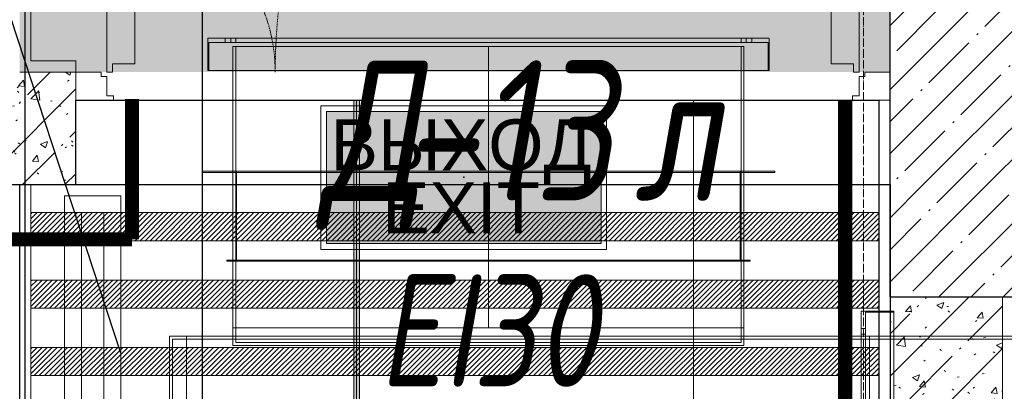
# Model space of a CAD drawing. Header units: millimetres. Extents: x -535184 to 178656, y -69521 to 68256.
# Tile 167 of 256: x -179003 to -177249, y 38204 to 38865. Entities that reach past the tile are written whole.
import ezdxf
from ezdxf import colors
from ezdxf.entities.mleader import LeaderData, LeaderLine
from ezdxf.enums import TextEntityAlignment as Align
from ezdxf.math import Vec2, Vec3

# ---------------------------------------------------------------- set-up
doc = ezdxf.new("R2010")
doc.units = ezdxf.units.MM
for name, pattern in [('( Hidden )', [0.375, 0.25, -0.125]), ('-D1-02х01', [3, 2, -1]), ('-D1d1-15x02', [19, 15, -2, 0, -2]), ('DASHDOT', [25.4, 12.7, -6.35, 0, -6.35])]:
    doc.linetypes.add(name, pattern=pattern)
doc.layers.get('Defpoints').update_dxf_attribs({"color": 31})
for name, color, linetype, lineweight in [('_0', 7, 'Continuous', 13), ('A-DOOR', 7, 'Continuous', 5), ('A-DOOR-IDEN', 7, 'Continuous', 9), ('A-WALL', 7, 'Continuous', 5), ('A-WALL-FNSH', 8, 'Continuous', 5), ('dim_pot', 183, 'Continuous', 9), ('dim_razv', 93, 'DASHDOT', 9), ('I-WALL', 7, 'Continuous', 5), ('light_pot', 52, 'Continuous', 15), ('pot sh', 183, 'Continuous', 15), ('S-GRID', 7, 'Continuous', 5)]:
    doc.layers.add(name, color=color, linetype=linetype, lineweight=lineweight)
doc.layers.add('PDF10_0', color=30, linetype='Continuous', true_color=0xff7f00)
doc.layers.add('PDF7_Geometry', color=7, linetype='Continuous', true_color=0xaaaaaa)
doc.layers.add('pol', color=7, linetype='Continuous', lineweight=15, true_color=0x738991)
doc.layers.add('Сводный план', color=1, linetype='Continuous', lineweight=0, true_color=0xff0000)
doc.layers.add('Аварийные светильники', color=1, linetype='Continuous')
doc.styles.add('fl_iso paper', font='isocpeur.ttf', dxfattribs={"width": 0.8, "oblique": 10})
doc.styles.add('In tre', font='isocpeur.ttf', dxfattribs={"width": 0.8, "oblique": 10})
doc.styles.add('Титульник', font='arial.ttf')
pattern_1 = [(45, (-192252.935, 26222.13), (-57.02463, 57.02463), []), (45, (-192195.91, 26222.13), (-57.02463, 57.02463), [100.806, -20.161, 3.353, -16.808])]
pattern_2 = [(45, (-192252.93, 26222.13), (-75.43415, 75.43415), [106.68, -17.78, 3.556, -17.78]), (45, (-192252.93, 26297.51), (-75.43415, 75.43415), []), (50, (-192252.93, 26222.13), (127.5292, -11.1576), [13.335, -146.685]), (355, (-192252.93, 26222.13), (-24.6697, 133.74), [10.668, -117.348]), (100.451, (-192242.31, 26221.2), (102.8597, 122.5818), [11.333, -124.663]), (46.184, (-192252.93, 26257.69), (189.7552, -29.4304), [20.002, -220.027]), (96.636, (-192237.12, 26255.24), (166.1822, 173.1996), [17, -186.995]), (351.184, (-192252.93, 26257.69), (166.184, 173.1976), [16.002, -176.022]), (21, (-192235.15, 26248.8), (106.13027, -71.586), [13.335, -146.685]), (326, (-192235.15, 26248.8), (43.2619, 128.93175), [10.668, -117.348]), (71.451, (-192226.31, 26242.83), (149.392, 57.34505), [11.333, -124.663]), (37.5, (-192252.935, 26222.128), (2.16223, 59.18836), [3.353, -112.573, 3.353, -115.773, -117.792]), (37.5, (-192252.935, 26222.128), (2.16223, 59.18836), [-235.052, 3.353, -114.44]), (7.5, (-192252.935, 26222.13), (46.77386, 70.12615), [3.353, -64.567, 3.353, -109.906, -44.894]), (7.5, (-192252.935, 26222.13), (46.77386, 70.12615), [-181.178, 3.353, -41.542]), (327.5, (-192292.584, 26222.128), (94.91367, -4.01009), [3.353, -41.097, 3.353, -135.331, -184.023]), (327.5, (-192292.584, 26222.128), (94.91367, -4.01009), [-183.134, 3.353, -180.67]), (317.5, (-192310.36, 26222.13), (103.69057, 17.79882), [3.353, -54.432, 3.353, -88.748, -130.683]), (317.5, (-192310.36, 26222.13), (103.69057, 17.79882), [-149.885, 3.353, -127.33])]

# ---------------------------------------------------------------- blocks, each defined once
blk = doc.blocks.new('*U11971')
at = {"layer": 'pol', "true_color": 0x007dfa, "transparency": 33554687}
h = blk.add_hatch(color=150, dxfattribs=at)
h.dxf.hatch_style = 1
h.paths.add_polyline_path([(3519.1, 0), (0, 0), (0, -10), (3519.1, -10)])
at = {"layer": 'pol', "color": 162, "true_color": 0x2c3cc9}
blk.add_lwpolyline([(3519.1, 0), (0, 0), (0, -10), (3519.1, -10)], close=True, dxfattribs=at)
blk = doc.blocks.new('*U3362')
at = {"layer": 'Аварийные светильники', "lineweight": 5, "true_color": 0x1f7a00}
h = blk.add_hatch(color=86, dxfattribs=at)
h.paths.add_polyline_path([(208609, -394200), (208609, -393976.3), (208143.3, -393976.3), (208143.3, -394200)])
h.paths.add_polyline_path([(208609, -394173.6), (208609, -394001.1), (208143.3, -394001.1), (208143.3, -394173.6)], flags=17)
h.paths.add_polyline_path([(208609, -394173.6), (208609, -394001.1), (208143.3, -394001.1), (208143.3, -394173.6)], flags=17)
at = {"color": 7, "lineweight": 5}
for points in [[(208133.5, -393966.5), (208618.4, -393966.5), (208618.4, -394210.2), (208133.5, -394210.2)], [(208143.3, -393976.3), (208609, -393976.3), (208609, -394200), (208143.3, -394200), (208143.3, -393976.3)]]:
    blk.add_lwpolyline(points, close=True, dxfattribs=at)
at = {"layer": 'Аварийные светильники', "color": 1}
blk.add_point((208376.2, -394087.4), dxfattribs=at)
at = {"layer": 'Аварийные светильники', "color": 7, "true_color": 0xffffff, "style": 'Титульник'}
for s, p in [('ВЫХОД', (208371.7, -393989.8)), ('EXIT', (208371.7, -394096.7))]:
    blk.add_text(s, height=86.24, dxfattribs=at).set_placement(p, align=Align.TOP_CENTER)
blk = doc.blocks.new('A_DOR_Door - INT_1_Double_50_1450Wx2200_ЛК-7179935-50_AS_M_L11')
at = {"layer": 'A-DOOR'}
for p, q in [((-725, -50), (-658, -50)), ((-725, -100), (-725, -50)), ((-658, -50), (-658, -58)), ((658, -50), (725, -50)), ((658, -58), (658, -50)), ((725, -50), (725, -100)), ((-670, -58), (-670, -92)), ((-658, -58), (-670, -58)), ((670, -58), (658, -58)), ((670, -92), (670, -58)), ((-680, -100), (-725, -100)), ((-680, -92), (-680, -100)), ((-670, -92), (-680, -92)), ((-670, -100), (-670, -1140)), ((-660, -100), (-670, -100)), ((-670, -100), (-670, -190)), ((-660, -115), (-660, -100)), ((660, -100), (670, -100)), ((660, -115), (660, -100)), ((680, -92), (670, -92)), ((670, -100), (670, -400)), ((670, -100), (670, -190)), ((680, -100), (680, -92)), ((725, -100), (680, -100)), ((-620, -115), (-660, -115)), ((-620, -190), (-620, -115)), ((620, -115), (660, -115)), ((620, -190), (620, -115)), ((-670, -190), (-670, -1050)), ((-620, -1050), (-620, -190)), ((620, -310), (620, -190)), ((670, -190), (670, -310)), ((620, -385), (620, -310)), ((670, -310), (670, -400)), ((660, -385), (620, -385)), ((660, -400), (660, -385)), ((670, -400), (660, -400)), ((-670, -1050), (-670, -1140)), ((-620, -1125), (-620, -1050)), ((-660, -1140), (-660, -1125)), ((-660, -1125), (-620, -1125)), ((-670, -1140), (-660, -1140))]:
    blk.add_line(p, q, dxfattribs=at)
at = {"layer": 'A-DOOR', "linetype": '-D1-02х01'}
for centre, radius, start, end in [((-670, -100), 1040, 270, 0), ((670, -100), 300, 180, 270)]:
    blk.add_arc(centre, radius, start, end, dxfattribs=at)
blk = doc.blocks.new('mmhhh')
at = {"layer": 'A-DOOR-IDEN', "lineweight": 5, "attachment_point": 1, "style": 'fl_iso paper'}
for s, insert, char_height, width in [('Д', (13835, 12521), 250, 174.367), ('-13', (13978.9, 12521), 250, 372.785), ('л', (14393.5, 12521), 250, 150.316), ('EI30', (13939.3, 12140.3), 200, 444.937)]:
    blk.add_mtext(s, dxfattribs=dict(at, insert=insert, char_height=char_height, width=width))
blk = doc.blocks.new('ghftytytd')
at = {"layer": 'PDF7_Geometry', "color": 3, "lineweight": 18, "true_color": 0x00ff00}
for points in [[(13634.8, 12560.7), (14634.8, 12560.7), (14634.8, 12502.7), (14634.8, 12560.7), (13634.8, 12560.7), (13634.8, 12502.7)], [(13665.8, 12552.7), (13665.8, 12560.7)], [(13675.8, 12560.7), (13675.6, 12560.7), (13675.1, 12560.7), (13674.3, 12560.7), (13673.3, 12560.7), (13672.1, 12560.7), (13670.8, 12560.7), (13669.5, 12560.7), (13668.3, 12560.7), (13667.3, 12560.7), (13666.4, 12560.7), (13665.9, 12560.7), (13665.8, 12560.7), (13665.9, 12560.7), (13666.4, 12560.7), (13667.3, 12560.7), (13668.3, 12560.7), (13669.5, 12560.7), (13670.8, 12560.7), (13672.1, 12560.7), (13673.3, 12560.7), (13674.3, 12560.7), (13675.1, 12560.7), (13675.6, 12560.7)], [(13675.8, 12560.7), (13675.8, 12552.7)], [(14584.8, 12552.7), (14584.8, 12560.7), (14584.8, 12552.7), (13684.8, 12552.7), (13684.8, 12560.7), (13684.8, 12552.7)], [(14584.8, 12560.7), (13684.8, 12560.7)], [(14593.8, 12552.7), (14593.8, 12560.7)], [(14603.8, 12560.7), (14603.6, 12560.7), (14603.1, 12560.7), (14602.3, 12560.7), (14601.3, 12560.7), (14600.1, 12560.7), (14598.8, 12560.7), (14597.5, 12560.7), (14596.3, 12560.7), (14595.2, 12560.7), (14594.5, 12560.7), (14594, 12560.7), (14593.8, 12560.7), (14594, 12560.7), (14594.5, 12560.7), (14595.2, 12560.7), (14596.3, 12560.7), (14597.5, 12560.7), (14598.8, 12560.7), (14600.1, 12560.7), (14601.3, 12560.7), (14602.3, 12560.7), (14603.1, 12560.7), (14603.6, 12560.7)], [(14603.8, 12560.7), (14603.8, 12552.7)], [(14632.8, 12502.7), (14632.8, 12552.7), (14632.8, 12502.7), (13636.8, 12502.7), (13636.8, 12552.7), (13636.8, 12502.7)], [(14632.8, 12552.7), (13636.8, 12552.7)], [(13665.8, 12552.7), (13665.9, 12552.7), (13666.4, 12552.7), (13667.3, 12552.7), (13668.3, 12552.7), (13669.5, 12552.7), (13670.8, 12552.7), (13672.1, 12552.7), (13673.3, 12552.7), (13674.3, 12552.7), (13675.1, 12552.7), (13675.6, 12552.7), (13675.8, 12552.7), (13675.6, 12552.7), (13675.1, 12552.7), (13674.3, 12552.7), (13673.3, 12552.7), (13672.1, 12552.7), (13670.8, 12552.7), (13669.5, 12552.7), (13668.3, 12552.7), (13667.3, 12552.7), (13666.4, 12552.7), (13665.9, 12552.7)], [(14589.8, 12545.7), (13679.8, 12545.7)], [(13684.8, 12545.7), (14584.8, 12545.7)], [(13684.8, 12323.7), (13684.8, 12545.7)], [(14589.8, 12323.7), (14589.8, 12545.7)], [(14593.8, 12552.7), (14594, 12552.7), (14594.5, 12552.7), (14595.2, 12552.7), (14596.3, 12552.7), (14597.5, 12552.7), (14598.8, 12552.7), (14600.1, 12552.7), (14601.3, 12552.7), (14602.3, 12552.7), (14603.1, 12552.7), (14603.6, 12552.7), (14603.8, 12552.7), (14603.6, 12552.7), (14603.1, 12552.7), (14602.3, 12552.7), (14601.3, 12552.7), (14600.1, 12552.7), (14598.8, 12552.7), (14597.5, 12552.7), (14596.3, 12552.7), (14595.2, 12552.7), (14594.5, 12552.7), (14594, 12552.7)], [(14634.8, 12502.7), (13634.8, 12502.7)], [(13624.8, 12323.7), (14644.8, 12323.7), (14644.8, 12321.6), (14644.8, 12323.7), (13624.8, 12323.7), (13624.8, 12321.6)], [(14644.8, 12321.6), (13624.8, 12321.6)], [(14589.8, 12323.7), (13679.8, 12323.7)], [(13684.7, 12323.7), (13684.7, 12163.7)], [(13684.9, 12323.7), (13684.7, 12323.7)], [(13684.8, 12323.7), (14584.8, 12323.7)], [(13684.8, 12323.7), (13684.8, 12045)], [(13684.8, 12321.6), (14584.8, 12321.6), (14584.8, 12165.6), (14584.8, 12321.6), (13684.8, 12321.6), (13684.8, 12165.6)], [(13684.9, 12323.7), (13684.9, 12163.7)], [(13686.3, 12163.7), (14583.3, 12163.7), (14583.3, 12323.7), (14583.3, 12163.7), (13686.3, 12163.7), (13686.3, 12323.7)], [(14583.3, 12323.7), (13686.3, 12323.7)], [(14584.7, 12323.7), (14584.7, 12163.7)], [(14584.9, 12323.7), (14584.7, 12323.7)], [(14584.9, 12323.7), (14584.9, 12163.7)], [(14589.8, 12323.7), (14589.8, 12045)], [(13668.8, 12165.6), (14600.8, 12165.6), (14600.8, 12163.7), (14600.8, 12165.6), (13668.8, 12165.6), (13668.8, 12163.7), (14600.8, 12163.7), (13668.8, 12163.7)], [(13684.9, 12163.7), (13684.7, 12163.7)], [(14584.8, 12165.6), (13684.8, 12165.6)], [(14584.9, 12163.7), (14584.7, 12163.7)], [(14798.5, 11275), (14798.5, 12075), (14856.5, 12075), (14798.5, 12075), (14798.5, 11275), (14856.5, 11275)], [(14856.5, 12073), (14806.5, 12073), (14856.5, 12073), (14856.5, 11277), (14806.5, 11277), (14856.5, 11277)], [(14806.5, 12073), (14806.5, 11277)], [(14856.5, 12075), (14856.5, 11275)], [(13567, 12030), (13567, 11320)], [(13597, 12030), (13597, 11320)], [(15112.5, 12030), (13597, 12030)], [(13597, 12030), (13597, 11320)], [(13679.8, 12045), (14589.8, 12045)], [(13679.8, 12045), (14589.8, 12045), (14589.8, 12013.9), (13679.8, 12013.9)], [(14584.8, 12045), (13684.8, 12045)], [(14798.5, 12044), (14806.5, 12044)], [(14798.5, 12044), (14798.5, 12043.8), (14798.5, 12043.3), (14798.5, 12042.5), (14798.5, 12041.5), (14798.5, 12040.3), (14798.5, 12039), (14798.5, 12037.7), (14798.5, 12036.5), (14798.5, 12035.5), (14798.5, 12034.6), (14798.5, 12034.2), (14798.5, 12034), (14798.5, 12034.2), (14798.5, 12034.6), (14798.5, 12035.5), (14798.5, 12036.5), (14798.5, 12037.7), (14798.5, 12039), (14798.5, 12040.3), (14798.5, 12041.5), (14798.5, 12042.5), (14798.5, 12043.3), (14798.5, 12043.8)], [(14806.5, 12034), (14798.5, 12034)], [(14806.5, 12034), (14806.5, 12034.2), (14806.5, 12034.6), (14806.5, 12035.5), (14806.5, 12036.5), (14806.5, 12037.7), (14806.5, 12039), (14806.5, 12040.3), (14806.5, 12041.5), (14806.5, 12042.5), (14806.5, 12043.3), (14806.5, 12043.8), (14806.5, 12044), (14806.5, 12043.8), (14806.5, 12043.3), (14806.5, 12042.5), (14806.5, 12041.5), (14806.5, 12040.3), (14806.5, 12039), (14806.5, 12037.7), (14806.5, 12036.5), (14806.5, 12035.5), (14806.5, 12034.6), (14806.5, 12034.2)], [(14813.5, 11320), (14813.5, 12030)], [(14813.5, 12030), (15242.5, 12030)], [(13572, 11325), (13572, 12025)], [(13597, 12025), (13572, 12025)], [(13597, 11325), (13597, 12025)], [(13597, 11325), (13597, 12025)], [(14584.8, 12025), (14584.8, 12018.9), (14584.8, 12025), (13684.8, 12025), (13684.8, 12018.9), (13684.8, 12025)], [(13684.8, 12018.9), (14584.8, 12018.9)], [(14806.5, 12025), (14798.5, 12025), (14806.5, 12025), (14806.5, 11325), (14798.5, 11325), (14806.5, 11325)], [(14798.5, 12025), (14798.5, 11325)], [(14813.5, 12025), (14813.5, 11325)], [(14813.5, 12025), (15242.5, 12025)]]:
    blk.add_lwpolyline(points, close=True, dxfattribs=at)
for points in [[(13675.8, 12560.7), (13675.6, 12560.7), (13675.1, 12560.7), (13674.3, 12560.7), (13673.3, 12560.7), (13672.1, 12560.7), (13670.8, 12560.7), (13669.5, 12560.7), (13668.3, 12560.7), (13667.3, 12560.7), (13666.4, 12560.7), (13665.9, 12560.7), (13665.8, 12560.7)], [(13665.8, 12560.7), (13665.9, 12560.7), (13666.4, 12560.7), (13667.3, 12560.7), (13668.3, 12560.7), (13669.5, 12560.7), (13670.8, 12560.7), (13672.1, 12560.7), (13673.3, 12560.7), (13674.3, 12560.7), (13675.1, 12560.7), (13675.6, 12560.7), (13675.8, 12560.7)], [(14603.8, 12560.7), (14603.6, 12560.7), (14603.1, 12560.7), (14602.3, 12560.7), (14601.3, 12560.7), (14600.1, 12560.7), (14598.8, 12560.7), (14597.5, 12560.7), (14596.3, 12560.7), (14595.2, 12560.7), (14594.5, 12560.7), (14594, 12560.7), (14593.8, 12560.7)], [(14593.8, 12560.7), (14594, 12560.7), (14594.5, 12560.7), (14595.2, 12560.7), (14596.3, 12560.7), (14597.5, 12560.7), (14598.8, 12560.7), (14600.1, 12560.7), (14601.3, 12560.7), (14602.3, 12560.7), (14603.1, 12560.7), (14603.6, 12560.7), (14603.8, 12560.7)], [(13665.8, 12552.7), (13665.9, 12552.7), (13666.4, 12552.7), (13667.3, 12552.7), (13668.3, 12552.7), (13669.5, 12552.7), (13670.8, 12552.7), (13672.1, 12552.7), (13673.3, 12552.7), (13674.3, 12552.7), (13675.1, 12552.7), (13675.6, 12552.7), (13675.8, 12552.7)], [(13675.8, 12552.7), (13675.6, 12552.7), (13675.1, 12552.7), (13674.3, 12552.7), (13673.3, 12552.7), (13672.1, 12552.7), (13670.8, 12552.7), (13669.5, 12552.7), (13668.3, 12552.7), (13667.3, 12552.7), (13666.4, 12552.7), (13665.9, 12552.7), (13665.8, 12552.7)], [(13679.8, 12545.7), (13679.8, 12323.7)], [(13679.8, 12545.7), (13679.8, 12323.7)], [(14134.8, 12045), (14134.8, 12323.7), (14134.8, 12545.7)], [(14584.8, 12545.7), (14584.8, 12323.7)], [(14584.8, 12545.7), (14584.8, 12323.7)], [(14593.8, 12552.7), (14594, 12552.7), (14594.5, 12552.7), (14595.2, 12552.7), (14596.3, 12552.7), (14597.5, 12552.7), (14598.8, 12552.7), (14600.1, 12552.7), (14601.3, 12552.7), (14602.3, 12552.7), (14603.1, 12552.7), (14603.6, 12552.7), (14603.8, 12552.7)], [(14603.8, 12552.7), (14603.6, 12552.7), (14603.1, 12552.7), (14602.3, 12552.7), (14601.3, 12552.7), (14600.1, 12552.7), (14598.8, 12552.7), (14597.5, 12552.7), (14596.3, 12552.7), (14595.2, 12552.7), (14594.5, 12552.7), (14594, 12552.7), (14593.8, 12552.7)], [(13679.8, 12323.7), (14589.8, 12323.7)], [(14589.8, 12323.7), (13679.8, 12323.7)], [(13679.8, 12323.7), (13679.8, 12045)], [(13679.8, 12045), (13679.8, 12323.7)], [(13684.8, 12323.7), (13684.8, 12163.7)], [(13684.8, 12163.7), (13684.8, 12323.7)], [(13684.8, 12323.7), (14584.8, 12323.7)], [(13684.8, 12163.7), (13684.8, 12323.7)], [(13684.8, 12323.7), (13684.8, 12163.7)], [(14584.8, 12323.7), (13684.8, 12323.7)], [(13684.8, 12323.7), (14584.8, 12323.7)], [(13684.8, 12163.7), (13684.8, 12323.7)], [(13684.8, 12323.7), (14584.8, 12323.7)], [(13684.8, 12163.7), (13684.8, 12323.7)], [(13684.8, 12323.7), (13684.8, 12163.7)], [(14584.8, 12323.7), (13684.8, 12323.7)], [(13684.8, 12323.7), (14584.8, 12323.7)], [(13684.8, 12163.7), (13684.8, 12323.7)], [(14584.8, 12323.7), (13684.8, 12323.7)], [(13684.8, 12323.7), (14584.8, 12323.7)], [(14584.8, 12323.7), (14584.8, 12163.7)], [(14584.8, 12163.7), (14584.8, 12323.7)], [(14584.8, 12323.7), (14584.8, 12163.7)], [(14584.8, 12163.7), (14584.8, 12323.7)], [(14584.8, 12323.7), (14584.8, 12163.7)], [(14584.8, 12323.7), (14584.8, 12163.7)], [(14584.8, 12163.7), (14584.8, 12323.7)], [(14584.8, 12323.7), (14584.8, 12163.7)], [(14584.8, 12323.7), (14584.8, 12045)], [(14584.8, 12045), (14584.8, 12323.7)], [(14584.8, 12163.7), (13684.8, 12163.7)], [(13684.8, 12163.7), (14584.8, 12163.7)], [(14584.8, 12163.7), (13684.8, 12163.7)], [(14584.8, 12163.7), (13684.8, 12163.7)], [(13684.8, 12163.7), (14584.8, 12163.7)], [(14584.8, 12163.7), (13684.8, 12163.7)], [(13567, 12030), (13597, 12030)], [(13597, 12030), (13567, 12030)], [(13679.8, 12045), (13679.8, 12013.9)], [(14589.8, 12045), (13679.8, 12045)], [(13684.8, 12045), (13684.8, 12018.9)], [(14584.8, 12045), (13684.8, 12045)], [(13684.8, 12018.9), (13684.8, 12045)], [(13684.8, 12045), (14584.8, 12045)], [(14584.8, 12018.9), (14584.8, 12045)], [(14584.8, 12018.9), (14584.8, 12045)], [(14589.8, 12013.9), (14589.8, 12045)], [(14798.5, 12044), (14798.5, 12043.8), (14798.5, 12043.3), (14798.5, 12042.5), (14798.5, 12041.5), (14798.5, 12040.3), (14798.5, 12039), (14798.5, 12037.7), (14798.5, 12036.5), (14798.5, 12035.5), (14798.5, 12034.6), (14798.5, 12034.2), (14798.5, 12034)], [(14798.5, 12034), (14798.5, 12034.2), (14798.5, 12034.6), (14798.5, 12035.5), (14798.5, 12036.5), (14798.5, 12037.7), (14798.5, 12039), (14798.5, 12040.3), (14798.5, 12041.5), (14798.5, 12042.5), (14798.5, 12043.3), (14798.5, 12043.8), (14798.5, 12044)], [(14806.5, 12034), (14806.5, 12034.2), (14806.5, 12034.6), (14806.5, 12035.5), (14806.5, 12036.5), (14806.5, 12037.7), (14806.5, 12039), (14806.5, 12040.3), (14806.5, 12041.5), (14806.5, 12042.5), (14806.5, 12043.3), (14806.5, 12043.8), (14806.5, 12044)], [(14806.5, 12044), (14806.5, 12043.8), (14806.5, 12043.3), (14806.5, 12042.5), (14806.5, 12041.5), (14806.5, 12040.3), (14806.5, 12039), (14806.5, 12037.7), (14806.5, 12036.5), (14806.5, 12035.5), (14806.5, 12034.6), (14806.5, 12034.2), (14806.5, 12034)], [(13597, 12025), (15112.5, 12025)], [(13597, 12025), (15112.5, 12025)], [(13679.8, 12013.9), (14589.8, 12013.9)], [(13684.8, 12018.9), (14584.8, 12018.9)], [(14584.8, 12018.9), (13684.8, 12018.9)]]:
    blk.add_lwpolyline(points, dxfattribs=at)
blk = doc.blocks.new('jgf456fff')
at = {"layer": 'PDF10_0', "lineweight": 25}
blk.add_lwpolyline([(9603.4, 10174.9), (9603.4, 9311.3), (14027.2, 9311.3), (14027.2, 11178.2), (11580.3, 11178.2), (11580.3, 12585.8), (12841.9, 12585.8), (12841.9, 11521.1), (13309.7, 11521.1), (13309.7, 13256.7), (13625, 13256.7), (13625, 11521.1), (14514, 11521.1), (14514, 9311.3), (17907.1, 9309.1), (17907.1, 12359.3), (17907.1, 19556), (14393.4, 19556), (14393.4, 17352.5), (13775.3, 17352.5), (13775.3, 17521.8), (14188.1, 17521.8), (14188.1, 19556), (6942.7, 19556)], dxfattribs=at)

msp = doc.modelspace()

# ---------------------------------------------------------------- hatches: boundary and pattern name
at = {"layer": '_0', "transparency": 33554534}
h = msp.add_hatch(color=252, dxfattribs=at)
h.dxf.hatch_style = 1
h.paths.add_polyline_path([(-186501.3, 32972.1), (-186502.9, 35272.1), (-186002.9, 35272.1), (-186002.9, 36222.1), (-183952.9, 36222.1), (-183952.9, 40272.1), (-179002.9, 40272.1), (-179002.9, 38772.1), (-177452.9, 38772.1), (-177452.9, 45172.1), (-185852.9, 45172.1), (-185852.9, 46972.1), (-186852.9, 46972.1), (-186852.9, 48972.1), (-184102.9, 48972.1), (-184102.9, 48272.1), (-183352.9, 48272.1), (-183352.9, 47272.1), (-163952.9, 47272.1), (-163952.9, 48972.1), (-160672.9, 48972.1), (-160672.9, 46972.1), (-161752.9, 46972.1), (-161752.9, 45172.1), (-169752.9, 45172.1), (-169752.9, 36222.1), (-161802.9, 36222.1), (-161802.9, 35822.1), (-161302.9, 35822.1), (-161302.9, 32972.1), (-163452.9, 32972.1), (-163452.9, 34122.1), (-183852.9, 34122.1), (-183852.9, 32972.1)], flags=16)
h.paths.add_polyline_path([(-192753.7, 55672.9), (-154802.1, 55672.9), (-154802.1, 25721.3), (-192753.7, 25721.3)])
at = {"layer": 'A-WALL'}
h = msp.add_hatch(dxfattribs=at)
h.set_pattern_fill('FP_1', color=256, style=0, pattern_type=2)
h.set_pattern_definition(pattern_1)
h.paths.add_polyline_path([(-177152.9, 38572.1), (-177152.9, 45372.1), (-177452.9, 45372.1), (-177452.9, 38572.1)])
h = msp.add_hatch(dxfattribs=at)
h.set_pattern_fill('FP_1', color=256, style=0, pattern_type=2)
h.set_pattern_definition(pattern_1)
h.paths.add_polyline_path([(-175052.9, 38372.1), (-175052.9, 38572.1), (-177452.9, 38572.1), (-177452.9, 38372.1), (-175073.3, 38372.1)])
at = {"layer": 'I-WALL', "true_color": 0xf5f3ef}
for points in [[(-179002.9, 38772.1), (-178982.9, 38772.1), (-178982.9, 39972.1), (-179002.9, 39972.1), (-179002.9, 38851.8)], [(-178902.9, 38772.1), (-178902.9, 38792.1), (-178982.9, 38792.1), (-178982.9, 38772.1)]]:
    msp.add_hatch(color=7, dxfattribs=at).paths.add_polyline_path(points)
at = {"layer": 'I-WALL'}
h = msp.add_hatch(dxfattribs=at)
h.set_pattern_fill('FP_43', color=256, style=0, pattern_type=2)
h.set_pattern_definition(pattern_2)
h.paths.add_polyline_path([(-179202.9, 38572.1), (-178902.9, 38572.1), (-178902.9, 38772.1), (-179202.9, 38772.1)])
h = msp.add_hatch(dxfattribs=at)
h.set_pattern_fill('FP_43', color=256, style=0, pattern_type=2)
h.set_pattern_definition(pattern_2)
h.paths.add_polyline_path([(-177252.9, 37122.1), (-177252.9, 38372.1), (-177452.9, 38372.1), (-177452.9, 37122.1)])
at = {"layer": 'pot sh', "linetype": 'ByBlock', "lineweight": 0, "true_color": 0x91caaf}
h = msp.add_hatch(dxfattribs=at)
h.set_pattern_fill('ANSI31', color=253, scale=2, angle=180)
h.set_pattern_definition([(225, (-173511.8585, 30332.1276), (4.490128, -4.490128), [])])
h.paths.add_polyline_path([(-178982.9, 38472.1), (-177472.9, 38472.1), (-177472.9, 38522.1), (-178982.9, 38522.1)])
h = msp.add_hatch(dxfattribs=at)
h.set_pattern_fill('ANSI31', color=253, scale=2, angle=180)
h.set_pattern_definition([(225, (-173511.8585, 30212.1276), (4.490128, -4.490128), [])])
h.paths.add_polyline_path([(-178982.9, 38352.1), (-177472.9, 38352.1), (-177472.9, 38402.1), (-178982.9, 38402.1)])
h = msp.add_hatch(dxfattribs=at)
h.set_pattern_fill('ANSI31', color=253, scale=2, angle=180)
h.set_pattern_definition([(225, (-173511.8585, 30092.1276), (4.490128, -4.490128), [])])
h.paths.add_polyline_path([(-178982.9, 38232.1), (-177472.9, 38232.1), (-177472.9, 38282.1), (-178982.9, 38282.1)])

# ---------------------------------------------------------------- linework, layer by layer
at = {"layer": 'A-WALL', "lineweight": 25}
for q in [(-177452.9, 45372.1), (-176552.9, 38372.1)]:
    msp.add_line((-177452.9, 38372.1), q, dxfattribs=at)
at = {"layer": 'A-WALL', "lineweight": 9}
for p, q in [((-179002.9, 38772.1), (-178902.9, 38772.1)), ((-178902.9, 38572.1), (-178902.9, 38772.1)), ((-179202.9, 38572.1), (-178902.9, 38572.1)), ((-177452.9, 37122.1), (-177452.9, 38372.1)), ((-177252.9, 37122.1), (-177252.9, 38372.1))]:
    msp.add_line(p, q, dxfattribs=at)
at = {"layer": 'A-WALL-FNSH'}
for p, q in [((-178982.9, 38792.1), (-178982.9, 39952.1)), ((-178902.9, 38792.1), (-178982.9, 38792.1)), ((-178902.9, 38772.1), (-178902.9, 38792.1))]:
    msp.add_line(p, q, dxfattribs=at)
at = {"layer": 'Defpoints'}
msp.add_lwpolyline([(-184202.9, 36002.1), (-178982.9, 36002.1), (-178982.9, 37122.1), (-179152.9, 37122.1), (-179152.9, 38572.1), (-178902.9, 38572.1), (-178902.9, 38722.1), (-177472.9, 38722.1), (-177472.9, 36002.1), (-174632.9, 36002.1), (-174632.9, 36174.4), (-172672.9, 36174.4), (-172672.9, 36002.1), (-165352.9, 36002.1), (-165352.9, 36172.1), (-163902.9, 36172.1)], dxfattribs=at)
msp.add_lwpolyline([(-186302.9, 33172.1), (-186302.9, 35072.1), (-185802.9, 35072.1), (-185802.9, 36022.1), (-179002.9, 36022.1), (-179002.9, 38572.1), (-177452.9, 38572.1), (-177452.9, 36022.1), (-162002.9, 36022.1), (-162002.9, 35622.1), (-161502.9, 35622.1), (-161502.9, 33172.1), (-163102.9, 33172.1), (-163102.9, 34122.1), (-163092.9, 34122.1), (-163092.9, 34422.1), (-184202.9, 34422.1), (-184202.9, 33172.1)], close=True, dxfattribs=at)
at = {"layer": 'dim_pot'}
msp.add_lwpolyline([(-177472.9, 38572.1), (-178982.9, 38572.1), (-178982.9, 37122.1), (-177472.9, 37122.1)], close=True, dxfattribs=at)
at = {"layer": 'pol'}
for points in [[(-178402.9, 38722.1), (-178402.9, 37598), (-179002.9, 37598), (-179002.9, 38572.1)], [(-178402.9, 38722.1), (-178402.9, 37598), (-179002.9, 37598), (-179002.9, 38572.1)], [(-177452.9, 37598), (-177802.9, 37598), (-177802.9, 38722.1)], [(-177452.9, 37598), (-177802.9, 37598), (-177802.9, 38722.1)]]:
    msp.add_lwpolyline(points, dxfattribs=at)
for points in [[(-177802.9, 38722.1), (-177802.9, 37598), (-178402.9, 37598), (-178402.9, 38722.1)], [(-177802.9, 38722.1), (-177802.9, 37598), (-178402.9, 37598), (-178402.9, 38722.1)], [(-179002.9, 38572.1), (-179002.9, 37598), (-179152.9, 37598), (-179152.9, 38572.1)], [(-179002.9, 38572.1), (-179002.9, 37598), (-179152.9, 37598), (-179152.9, 38572.1)]]:
    msp.add_lwpolyline(points, close=True, dxfattribs=at)
at = {"layer": 'pol', "color": 195, "linetype": 'ByBlock', "true_color": 0x7833a3}
for points in [[(-178922.9, 38552.1), (-178922.9, 37102.1), (-178822.9, 37102.1), (-178822.9, 38552.1)], [(-178922.9, 38552.1), (-178922.9, 37102.1), (-178822.9, 37102.1), (-178822.9, 38552.1)], [(-178892.9, 38522.1), (-178892.9, 37132.1), (-178852.9, 37132.1), (-178852.9, 38522.1)], [(-178892.9, 38522.1), (-178892.9, 37132.1), (-178852.9, 37132.1), (-178852.9, 38522.1)]]:
    msp.add_lwpolyline(points, close=True, dxfattribs=at)
at = {"layer": 'pot sh'}
for points in [[(-178982.9, 38472.1), (-177472.9, 38472.1), (-177472.9, 38522.1), (-178982.9, 38522.1)], [(-178982.9, 38352.1), (-177472.9, 38352.1), (-177472.9, 38402.1), (-178982.9, 38402.1)], [(-178982.9, 38232.1), (-177472.9, 38232.1), (-177472.9, 38282.1), (-178982.9, 38282.1)]]:
    msp.add_lwpolyline(points, close=True, dxfattribs=at)
at = {"layer": 'S-GRID', "linetype": '-D1d1-15x02'}
msp.add_line((-177497.7, 23517.8), (-177502.9, 57033.3), dxfattribs=at)

# ---------------------------------------------------------------- block references
msp.add_blockref('mmhhh', (-192302.9, 26272.1))
at = {"layer": 'A-DOOR', "color": 8, "true_color": 0x7f7f7f, "rotation": 180}
msp.add_blockref('A_DOR_Door - INT_1_Double_50_1450Wx2200_ЛК-7179935-50_AS_M_L11', (-178177.9, 38672.1), dxfattribs=at)

# ---------------------------------------------------------------- next in the draw order: leaders
at = {"layer": 'dim_pot', "color": 0, "linetype": 'ByBlock'}
ml = msp.add_multileader_mtext('Standard', dxfattribs=at)
ml.set_content('Окраска конструкций перекрытия за подвесными потолками, цвет RAL9016', style='In tre')
ml.set_leader_properties()
ml.build(insert=Vec2(0, 0))
ml.multileader.update_dxf_attribs({"text_left_attachment_type": 6, "text_right_attachment_type": 6, "dogleg_length": 1, "arrow_head_size": 0, "scale": 50})
ctx = ml.context
ctx.base_point, ctx.scale, ctx.char_height, ctx.arrow_head_size, ctx.landing_gap_size, ctx.plane_origin = Vec3(-180808, 41618.2), 50, 200, 0, 4.5, Vec3(-162146.9, 42354.5)
ctx.left_attachment, ctx.right_attachment = 6, 6
notes = []
notes.append((ctx, [(0, (1, 1, 0), (-178017.7, 41618.2), (-1, 0), 50, [(1, [(-174595.2, 37872.8)], 0, [])])]))
ctx.mtext.insert, ctx.mtext.width, ctx.mtext.defined_height, ctx.mtext.flow_direction = Vec3(-180803.5, 41858.2), 2950.027, 696.6, 5
ctx.mtext.has_bg_fill, ctx.mtext.bg_color, ctx.mtext.bg_scale_factor, ctx.mtext.bg_transparency, ctx.mtext.use_window_bg_color = 1, -1027028792, 1.5, 0, 1
for ctx, leaders in notes:
    for number, flags, end, landing, length, lines in leaders:
        leader = LeaderData()
        leader.index, (leader.has_last_leader_line, leader.has_dogleg_vector, leader.attachment_direction) = number, flags
        leader.last_leader_point, leader.dogleg_vector, leader.dogleg_length = Vec3(end), Vec3(landing), length
        for number, points, colour, breaks in lines:
            line = LeaderLine()
            line.index, line.vertices, line.color, line.breaks = number, Vec3.list(points), colors.encode_raw_color(colour), breaks
            leader.lines.append(line)
        ctx.leaders.append(leader)

# ---------------------------------------------------------------- next in the draw order: linework, layer by layer
at = {"layer": 'dim_razv', "color": 1, "linetype": '( Hidden )', "ltscale": 10, "true_color": 0xff0a0a, "const_width": 25}
for points in [[(-178802.9, 38724.4), (-178802.9, 38474.4)], [(-178802.9, 38474.4), (-179132.9, 38474.4)]]:
    msp.add_lwpolyline(points, dxfattribs=at)
at = {"layer": 'dim_razv', "color": 1, "linetype": '( Hidden )', "ltscale": 10, "true_color": 0xff0a0a}
msp.add_lwpolyline([(-176892.9, 35924.4, 25, 25, 0), (-177532.9, 35924.4, 25, 25, 0), (-177532.9, 38722.1, 0, 0, 0)], format="xyseb", dxfattribs=at)

# ---------------------------------------------------------------- next in the draw order: block references
at = {"layer": 'light_pot', "xscale": 1.0500000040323, "yscale": 1.0500000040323, "zscale": 1.0500000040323}
msp.add_blockref('*U3362', (-397007.1, 452377.3), dxfattribs=at)
at = {"layer": 'pol', "rotation": 90}
msp.add_blockref('*U11971', (-178407.8, 35203), dxfattribs=at)

# ---------------------------------------------------------------- next in the draw order: leaders
at = {"layer": 'pol', "color": 1, "linetype": 'ByBlock', "true_color": 0xff0000}
ml = msp.add_multileader_mtext('Standard', dxfattribs=at)
ml.set_content('Лоток щелевой\\Pводоотводный в полу, модульный. Лщ-1', color=(255, 0, 0), style='In tre')
ml.set_leader_properties()
ml.build(insert=Vec2(0, 0))
ml.multileader.update_dxf_attribs({"text_left_attachment_type": 6, "text_right_attachment_type": 6, "dogleg_length": 1, "arrow_head_size": 0, "scale": 50})
ctx = ml.context
ctx.base_point, ctx.scale, ctx.char_height, ctx.arrow_head_size, ctx.landing_gap_size, ctx.plane_origin = Vec3(-182052.9, 41211.9), 50, 200, 0, 4.5, Vec3(-165411.1, 46247.3)
ctx.left_attachment, ctx.right_attachment = 6, 6
notes = []
notes.append((ctx, [(0, (1, 1, 0), (-179787.1, 41211.9), (-1, 0), 50, [(1, [(-178822.9, 38271.8)], 0, [])])]))
ctx.mtext.insert, ctx.mtext.width, ctx.mtext.defined_height, ctx.mtext.flow_direction = Vec3(-182048.4, 41471.9), 2329.345, 696.6, 5
ctx.mtext.has_bg_fill, ctx.mtext.bg_color, ctx.mtext.bg_scale_factor, ctx.mtext.bg_transparency, ctx.mtext.use_window_bg_color = 1, -1027028792, 1.5, 0, 1
for ctx, leaders in notes:
    for number, flags, end, landing, length, lines in leaders:
        leader = LeaderData()
        leader.index, (leader.has_last_leader_line, leader.has_dogleg_vector, leader.attachment_direction) = number, flags
        leader.last_leader_point, leader.dogleg_vector, leader.dogleg_length = Vec3(end), Vec3(landing), length
        for number, points, colour, breaks in lines:
            line = LeaderLine()
            line.index, line.vertices, line.color, line.breaks = number, Vec3.list(points), colors.encode_raw_color(colour), breaks
            leader.lines.append(line)
        ctx.leaders.append(leader)

# ---------------------------------------------------------------- next in the draw order: block references
at = {"layer": 'light_pot', "xscale": 1.0500000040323, "yscale": 1.0500000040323, "zscale": 1.0500000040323}
msp.add_blockref('*U3362', (-397007.1, 452377.3), dxfattribs=at)
at = {"layer": 'pol', "rotation": 90}
msp.add_blockref('*U11971', (-178407.8, 35203), dxfattribs=at)

# ---------------------------------------------------------------- next in the draw order: leaders
at = {"layer": 'pol', "color": 1, "linetype": 'ByBlock', "true_color": 0xff0000}
ml = msp.add_multileader_mtext('Standard', dxfattribs=at)
ml.set_content('Лоток щелевой\\Pводоотводный в полу, модульный. Лщ-1', color=(255, 0, 0), style='In tre')
ml.set_leader_properties()
ml.build(insert=Vec2(0, 0))
ml.multileader.update_dxf_attribs({"text_left_attachment_type": 6, "text_right_attachment_type": 6, "dogleg_length": 1, "arrow_head_size": 0, "scale": 50})
ctx = ml.context
ctx.base_point, ctx.scale, ctx.char_height, ctx.arrow_head_size, ctx.landing_gap_size, ctx.plane_origin = Vec3(-182052.9, 41211.9), 50, 200, 0, 4.5, Vec3(-165411.1, 46247.3)
ctx.left_attachment, ctx.right_attachment = 6, 6
notes = []
notes.append((ctx, [(0, (1, 1, 0), (-179787.1, 41211.9), (-1, 0), 50, [(1, [(-178822.9, 38271.8)], 0, [])])]))
ctx.mtext.insert, ctx.mtext.width, ctx.mtext.defined_height, ctx.mtext.flow_direction = Vec3(-182048.4, 41471.9), 2329.345, 696.6, 5
ctx.mtext.has_bg_fill, ctx.mtext.bg_color, ctx.mtext.bg_scale_factor, ctx.mtext.bg_transparency, ctx.mtext.use_window_bg_color = 1, -1027028792, 1.5, 0, 1
for ctx, leaders in notes:
    for number, flags, end, landing, length, lines in leaders:
        leader = LeaderData()
        leader.index, (leader.has_last_leader_line, leader.has_dogleg_vector, leader.attachment_direction) = number, flags
        leader.last_leader_point, leader.dogleg_vector, leader.dogleg_length = Vec3(end), Vec3(landing), length
        for number, points, colour, breaks in lines:
            line = LeaderLine()
            line.index, line.vertices, line.color, line.breaks = number, Vec3.list(points), colors.encode_raw_color(colour), breaks
            leader.lines.append(line)
        ctx.leaders.append(leader)

# ---------------------------------------------------------------- next in the draw order: block references
at = {"layer": 'Сводный план'}
for name in ['jgf456fff', 'ghftytytd']:
    msp.add_blockref(name, (-192302.9, 26272.1), dxfattribs=at)

doc.saveas('drawing.dxf')
